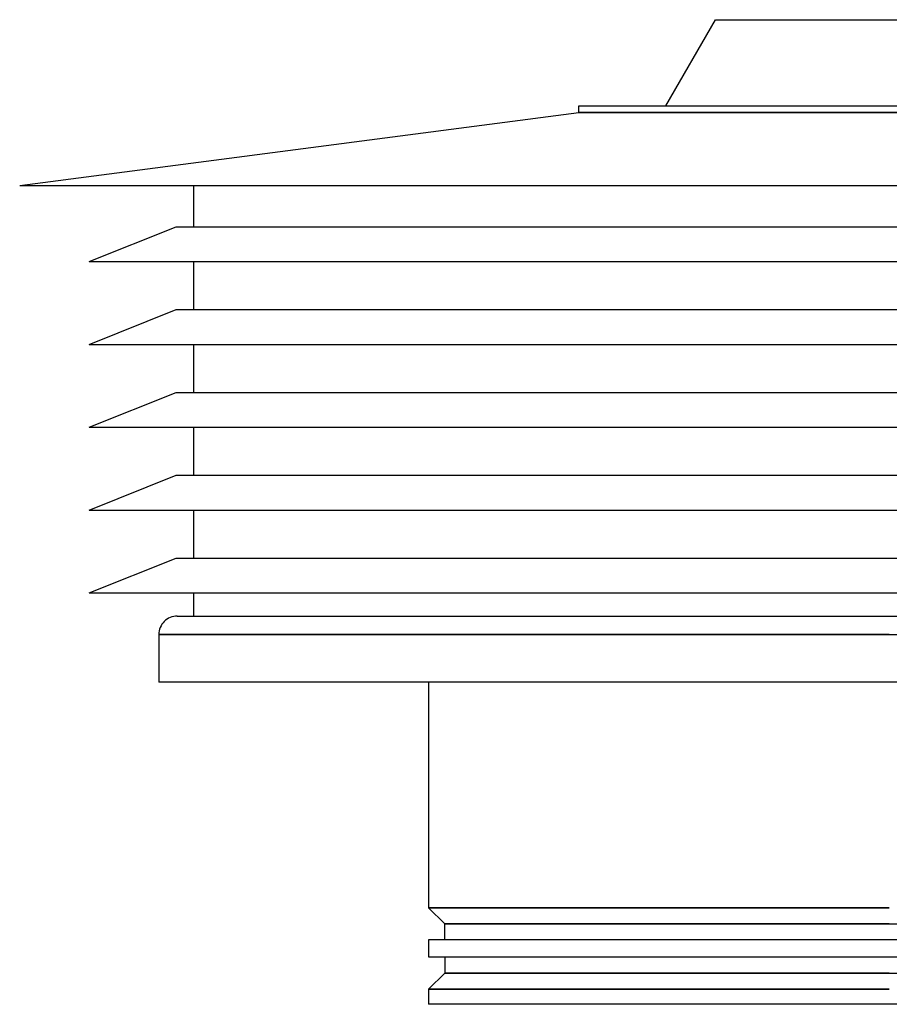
# Model space of a CAD drawing. Header units: millimetres. Extents: x -235 to 243, y -266 to 0.
# Tile 1 of 3: x -235 to 0, y -266 to 0. Entities that reach past the tile are written whole.
import ezdxf

# ---------------------------------------------------------------- set-up
doc = ezdxf.new("R2010")
doc.units = ezdxf.units.MM
doc.layers.add('HIDDEN', color=7, linetype='Continuous')
doc.layers.add('THICK', color=7, linetype='Continuous')

msp = doc.modelspace()

# ---------------------------------------------------------------- linework, layer by layer
at = {"layer": 'HIDDEN'}
for p, q in [((83.93, -25.04), (-83.93, -25.04)), ((-197.4, -166.1), (0, -166.1)), ((0, -166.1), (194.23, -166.1)), ((0, -239.9), (-124.5, -239.9)), ((-120.15, -244.25), (0, -244.25)), ((0, -244.25), (120.15, -244.25)), ((0, -257.55), (-120.15, -257.55)), ((-124.5, -261.9), (0, -261.9))]:
    msp.add_line(p, q, dxfattribs=at)
at = {"layer": 'THICK'}
for p, q in [((-47, 0), (47, 0)), ((-60.42, -23.25), (-47, 0)), ((-83.93, -25.04), (-83.93, -23.25)), ((-83.93, -23.25), (77.56, -23.25)), ((-235, -44.75), (-83.93, -25.04)), ((-83.93, -25.04), (83.93, -25.04)), ((-235, -44.75), (235, -44.75)), ((-188, -44.75), (-188, -55.94)), ((-216.2, -65.34), (-192.7, -55.94)), ((-192.7, -55.94), (192.7, -55.94)), ((-216.2, -65.34), (216.2, -65.34)), ((-188, -65.34), (-188, -78.31)), ((-216.2, -87.71), (-192.7, -78.31)), ((-192.7, -78.31), (192.7, -78.31)), ((-216.2, -87.71), (216.2, -87.71)), ((-188, -87.71), (-188, -100.69)), ((-216.2, -110.09), (-192.7, -100.69)), ((-192.7, -100.69), (192.7, -100.69)), ((-216.2, -110.09), (216.2, -110.09)), ((-188, -110.09), (-188, -123.06)), ((-216.2, -132.46), (-192.7, -123.06)), ((-192.7, -123.06), (192.7, -123.06)), ((-216.2, -132.46), (216.2, -132.46)), ((-188, -132.46), (-188, -145.44)), ((-216.2, -154.84), (-192.7, -145.44)), ((-192.7, -145.44), (192.7, -145.44)), ((-216.2, -154.84), (216.2, -154.84)), ((-188, -154.84), (-188, -161.1)), ((-192.4, -161.1), (0, -161.1)), ((0, -161.1), (192.4, -161.1)), ((-197.4, -166.1), (-197.4, -179)), ((0, -166.1), (-197.4, -166.1)), ((194.23, -179), (-197.4, -179)), ((-124.5, -179), (-124.5, -239.9)), ((-124.5, -239.9), (0, -239.9)), ((-120.15, -244.25), (-124.5, -239.9)), ((0, -244.25), (-120.15, -244.25)), ((-120.15, -248.6), (-120.15, -244.25)), ((-124.5, -248.6), (-124.5, -253.2)), ((124.5, -248.6), (-124.5, -248.6)), ((-124.5, -253.2), (124.5, -253.2)), ((-120.15, -253.2), (-120.15, -257.55)), ((-120.15, -257.55), (-124.5, -261.9)), ((-120.15, -257.55), (0, -257.55)), ((0, -257.55), (120.15, -257.55)), ((-124.5, -261.9), (-124.5, -266)), ((0, -261.9), (-124.5, -261.9)), ((124.5, -266), (-124.5, -266))]:
    msp.add_line(p, q, dxfattribs=at)
msp.add_arc((-192.4, -166.1), 5, 89.9999, 180.0001, dxfattribs=at)

doc.saveas('drawing.dxf')
